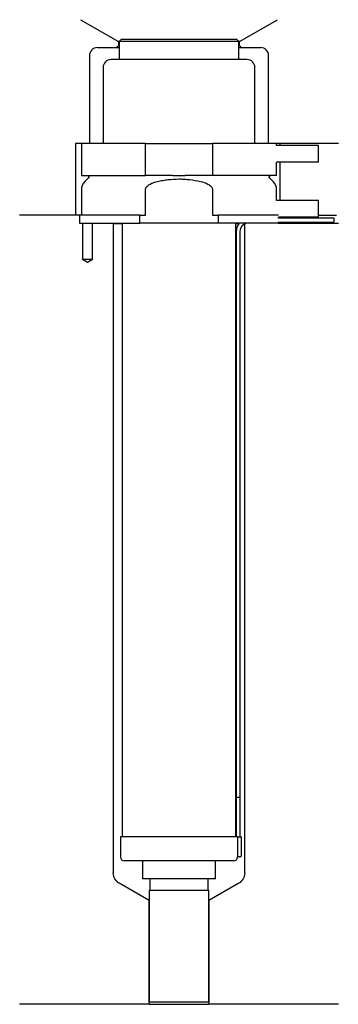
# Model space of a CAD drawing. Header units: millimetres. Extents: x 32 to 112, y 135 to 382.
import ezdxf

# ---------------------------------------------------------------- set-up
doc = ezdxf.new("R2010")
doc.units = ezdxf.units.MM
for name, color, linetype in [('201', 7, 'Continuous'), ('30', 7, 'Continuous'), ('32', 7, 'Continuous')]:
    doc.layers.add(name, color=color, linetype=linetype)

msp = doc.modelspace()

# ---------------------------------------------------------------- linework, layer by layer
at = {"layer": '201', "color": 113}
for p, q in [((47.48, 381.9), (57.01, 376.4)), ((87.41, 376.4), (96.93, 381.9)), ((57.01, 375.4), (56.51, 374.9)), ((57.21, 376.4), (57.01, 376.4)), ((57.01, 376.4), (57.01, 375.4)), ((57.21, 375.4), (57.01, 375.4)), ((87.41, 376.4), (87.21, 376.4)), ((87.41, 375.4), (87.21, 375.4)), ((87.41, 375.4), (87.41, 376.4)), ((87.91, 374.9), (87.41, 375.4)), ((49.71, 372.9), (49.71, 350.9)), ((51.71, 374.9), (56.51, 374.9)), ((56.51, 374.9), (57.21, 374.9)), ((87.21, 374.9), (87.91, 374.9)), ((87.91, 374.9), (92.71, 374.9)), ((94.71, 350.9), (94.71, 372.9)), ((46.21, 350.9), (46.21, 332.9)), ((47.71, 350.9), (46.21, 350.9)), ((112.21, 350.9), (96.71, 350.9)), ((97.51, 350.9), (97.51, 350.4)), ((97.51, 346.2), (97.51, 336.6)), ((46.21, 332.9), (32.21, 332.9)), ((47.21, 332.9), (32.21, 332.9)), ((47.21, 332.9), (47.21, 330.9)), ((47.96, 330.9), (47.96, 321.9)), ((50.46, 321.9), (50.46, 330.9)), ((55.61, 330.9), (55.71, 330.8)), ((55.71, 330.8), (57.91, 330.8)), ((55.71, 330.8), (55.71, 168.1)), ((86.51, 330.8), (87.26, 330.8)), ((88.7, 330.8), (88.71, 330.8)), ((88.71, 330.8), (88.72, 330.81)), ((88.71, 168.1), (88.71, 330.8)), ((97.21, 330.9), (112.21, 330.9)), ((107.21, 332.9), (111.76, 332.9)), ((107.21, 332.9), (111.76, 332.9)), ((47.96, 321.9), (49.21, 321.18)), ((49.21, 321.18), (50.46, 321.9)), ((64.71, 161.17), (57.21, 165.5)), ((87.21, 165.5), (79.71, 161.17)), ((64.71, 135.17), (64.71, 161.17)), ((79.71, 161.17), (79.71, 135.17)), ((64.71, 135.17), (32.21, 135.17)), ((64.71, 135.17), (79.71, 135.17)), ((112.21, 135.17), (79.71, 135.17))]:
    msp.add_line(p, q, dxfattribs=at)
for centre, start, end in [((51.71, 372.9), 90, 180), ((92.71, 372.9), 0, 90)]:
    msp.add_arc(centre, 2, start, end, dxfattribs=at)
at = {"layer": '201', "color": 113, "extrusion": (0, 0, -1)}
for centre, start, end in [((-58.71, 168.1), 300, 360), ((-85.71, 168.1), 180, 240)]:
    msp.add_arc(centre, 3, start, end, dxfattribs=at)
at = {"layer": '30', "color": 113}
for p, q in [((57.71, 376.9), (57.21, 376.4)), ((87.21, 376.4), (57.21, 376.4)), ((57.21, 376.4), (57.21, 371.9)), ((86.71, 376.9), (57.71, 376.9)), ((87.21, 376.4), (86.71, 376.9)), ((87.21, 371.9), (87.21, 376.4)), ((89.26, 371.9), (55.16, 371.9)), ((53.16, 369.9), (53.16, 350.9)), ((91.26, 350.9), (91.26, 369.9)), ((63.77, 350.9), (47.71, 350.9)), ((47.71, 350.9), (47.71, 342.9)), ((63.77, 342.9), (63.77, 350.9)), ((63.77, 350.9), (80.65, 350.9)), ((80.65, 350.9), (80.65, 342.9)), ((96.71, 350.9), (80.65, 350.9)), ((96.71, 350.4), (96.71, 350.9)), ((96.71, 342.9), (96.71, 346.2)), ((47.71, 342.9), (63.77, 342.9)), ((49.44, 342.22), (48.59, 341.37)), ((70.69, 342.9), (63.77, 342.9)), ((80.65, 342.9), (73.73, 342.9)), ((96.71, 342.9), (80.65, 342.9)), ((95.83, 341.37), (94.98, 342.22)), ((47.71, 339.24), (47.71, 332.9)), ((63.77, 332.9), (63.77, 339.24)), ((80.65, 339.24), (80.65, 332.9)), ((96.71, 336.6), (96.71, 339.24)), ((47.21, 332.9), (47.21, 330.9)), ((62.41, 332.9), (47.21, 332.9)), ((47.21, 330.9), (62.41, 330.9)), ((47.96, 330.9), (47.96, 321.9)), ((50.46, 321.9), (50.46, 330.9)), ((57.91, 330.9), (57.91, 177.1)), ((62.41, 332.9), (63.77, 332.9)), ((62.41, 330.9), (62.41, 332.9)), ((82.01, 330.9), (62.41, 330.9)), ((80.65, 332.9), (82.01, 332.9)), ((97.18, 332.9), (82.01, 332.9)), ((82.01, 332.9), (82.01, 330.9)), ((97.21, 330.9), (82.01, 330.9)), ((86.51, 177.1), (86.51, 330.9)), ((97.21, 332.2), (97.21, 332.4)), ((111.06, 332.2), (97.21, 332.2)), ((97.21, 331.2), (111.06, 331.2)), ((97.21, 330.9), (97.21, 331.2)), ((111.06, 332.2), (111.06, 331.2)), ((86.56, 328.7), (86.56, 187.1)), ((87.56, 187.1), (87.56, 328.7)), ((47.96, 321.9), (50.46, 321.9)), ((86.56, 187.1), (87.56, 187.1)), ((86.56, 187.1), (86.56, 177.1)), ((86.56, 187.1), (87.56, 187.1)), ((87.56, 177.1), (87.56, 187.1)), ((86.88, 177.1), (57.51, 177.1)), ((57.51, 177.1), (57.51, 172.1)), ((86.88, 177.1), (87.91, 177.1)), ((86.88, 177.1), (86.88, 172.6)), ((87.91, 172.6), (87.91, 177.1)), ((85.91, 171.1), (58.51, 171.1)), ((63.06, 171.1), (63.06, 166.58)), ((81.36, 166.58), (81.36, 171.1)), ((87.41, 172.1), (86.9, 172.1)), ((81.36, 166.58), (63.06, 166.58)), ((64.9, 166.58), (64.9, 163.68)), ((79.51, 163.68), (79.51, 166.58)), ((79.71, 163.68), (64.71, 163.68)), ((64.71, 163.68), (64.71, 135.68)), ((79.71, 135.68), (79.71, 163.68)), ((79.71, 135.68), (64.71, 135.68))]:
    msp.add_line(p, q, dxfattribs=at)
for centre, radius, start, end in [((55.16, 369.9), 2, 90, 180), ((89.26, 369.9), 2, 0, 90), ((50.71, 339.24), 3, 135, 180), ((93.71, 339.24), 3, 0, 45), ((90.06, 328.7), 3.5, 141.0539, 180), ((58.51, 172.1), 1, 180, 270), ((85.91, 172.1), 1, -90, 0), ((87.41, 172.6), 0.5, -90, 0)]:
    msp.add_arc(centre, radius, start, end, dxfattribs=at)
at = {"layer": '30', "color": 113, "extrusion": (0, 0, -1)}
for centre, radius, start, end in [((-49.16, 342.5), 0.4, 90, 225), ((-95.26, 342.5), 0.4, -45, 90), ((-90.06, 328.7), 2.5, 0, 61.6416)]:
    msp.add_arc(centre, radius, start, end, dxfattribs=at)
at = {"layer": '30', "color": 113}
for points, knots in [([(63.77, 339.24), (63.77, 339.58), (63.94, 339.89), (64.39, 340.38), (64.67, 340.56), (65.55, 341.03), (66.19, 341.22), (66.83, 341.37)], [0, 0, 0, 0, 0.25, 0.25, 0.5, 0.5, 1, 1, 1, 1]), ([(66.83, 341.37), (67.05, 341.42), (67.27, 341.46), (67.72, 341.55), (67.94, 341.59), (68.61, 341.71), (69.06, 341.78), (70.4, 341.93), (71.3, 341.99), (72.66, 341.99), (73.11, 341.97), (74.01, 341.92), (74.47, 341.88), (75.82, 341.72), (76.71, 341.57), (77.59, 341.37)], [0, 0, 0, 0, 0.0625, 0.0625, 0.125, 0.125, 0.25, 0.25, 0.5, 0.5, 0.625, 0.625, 0.75, 0.75, 1, 1, 1, 1]), ([(70.69, 342.9), (71.19, 342.9), (71.69, 342.9), (72.23, 342.9), (72.26, 342.9), (72.32, 342.9), (72.42, 342.9), (72.64, 342.9), (72.83, 342.9), (73.22, 342.9), (73.47, 342.9), (73.73, 342.9)], [0, 0, 0, 0, 0.5, 0.5, 0.53125, 0.53125, 0.5625, 0.625, 0.75, 0.75, 1, 1, 1, 1]), ([(77.59, 341.37), (78.23, 341.22), (78.87, 341.03), (79.75, 340.56), (80.03, 340.37), (80.48, 339.89), (80.65, 339.58), (80.65, 339.24)], [0, 0, 0, 0, 0.5, 0.5, 0.75, 0.75, 1, 1, 1, 1]), ([(86.88, 172.6), (86.88, 172.55), (86.88, 172.49), (86.89, 172.39), (86.89, 172.34), (86.89, 172.25), (86.89, 172.21), (86.9, 172.15), (86.9, 172.13), (86.9, 172.12), (86.9, 172.11), (86.9, 172.1)], [0, 0, 0, 0, 0.20806, 0.20806, 0.416347, 0.416347, 0.62495, 0.62495, 0.835236, 0.835236, 1, 1, 1, 1])]:
    msp.add_open_spline(points, degree=3, knots=knots, dxfattribs=at)
at = {"layer": '32', "color": 113}
for p, q in [((107.21, 350.4), (96.68, 350.4)), ((107.21, 346.2), (107.21, 350.4)), ((107.21, 346.2), (96.68, 346.2)), ((107.21, 336.6), (96.68, 336.6)), ((107.21, 332.4), (107.21, 336.6)), ((107.21, 332.4), (97.18, 332.4))]:
    msp.add_line(p, q, dxfattribs=at)

doc.saveas('drawing.dxf')
